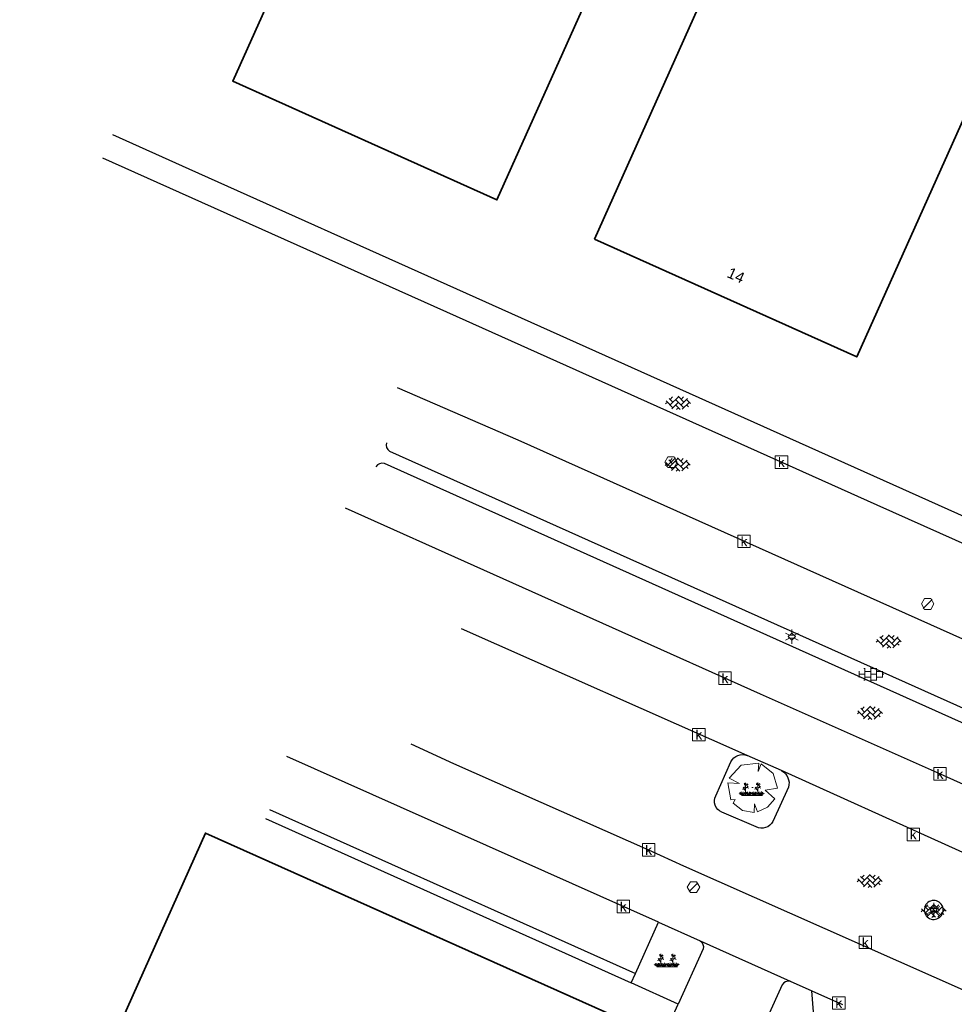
# Model space of a CAD drawing. Header units: metres. Extents: x 100797 to 101486, y 431104 to 431509.
# Tile 2 of 35: x 100881 to 100956, y 431231 to 431310. Entities that reach past the tile are written whole.
import ezdxf

# ---------------------------------------------------------------- set-up
doc = ezdxf.new("R2010")
doc.units = ezdxf.units.M
doc.layers.get('0').update_dxf_attribs({"linetype": 'CONTINUOUS'})
doc.layers.add('BAR_BEBOUWING', color=7, linetype='CONTINUOUS', lineweight=35, true_color=0x707070)
for name, color, linetype, true_color in [('BAR_BGT_PUNTSYMBOLEN', 7, 'CONTINUOUS', 0x707070), ('BAR_BGT_SYMBOLEN', 7, 'CONTINUOUS', 0x707070), ('BAR_HUISNUMMERS EN STRAATNAMEN', 7, 'CONTINUOUS', 0x707070), ('BAR_TOPO', 7, 'CONTINUOUS', 0x707070), ('BAR_WEGEN', 7, 'CONTINUOUS', 0x707070), ('BOR_BOMEN (vaste grootte)', 7, 'CONTINUOUS', 0x707070), ('BOR_LICHTMASTEN', 7, 'CONTINUOUS', 0x707070), ('BOR_RIOOLPUTTEN', 7, 'CONTINUOUS', 0x707070)]:
    doc.layers.add(name, color=color, linetype=linetype, true_color=true_color)
doc.styles.add('NLCS-ISO', font='txt')

# ---------------------------------------------------------------- blocks, each defined once
blk = doc.blocks.new('inspectieput_1', base_point=(100953.43, 431263.36))
at = {"color": 8, "lineweight": 0, "true_color": 0x707070}
for points in [[(100953.93, 431263.36), (100953.68, 431263.793), (100953.18, 431263.793), (100952.93, 431263.36), (100953.18, 431262.927), (100953.68, 431262.927), (100953.93, 431263.36)], [(100953.076, 431263.006), (100953.784, 431263.714)]]:
    blk.add_lwpolyline(points, dxfattribs=at)
blk = doc.blocks.new('lichtmast_1', base_point=(101313.152, 431373.608))
at = {"color": 8, "lineweight": 0, "true_color": 0x707070}
for points in [[(101312.902, 431373.752), (101312.652, 431373.896)], [(101313.441, 431373.608), (101313.152, 431373.896), (101312.864, 431373.608), (101313.152, 431373.319), (101313.441, 431373.608)], [(101312.887, 431373.722), (101313.418, 431373.722)], [(101313.152, 431373.896), (101313.152, 431374.185)], [(101313.402, 431373.752), (101313.652, 431373.896)], [(101312.902, 431373.463), (101312.652, 431373.319)], [(101312.887, 431373.494), (101313.418, 431373.494)], [(101313.152, 431373.319), (101313.152, 431373.03)], [(101313.402, 431373.463), (101313.652, 431373.319)]]:
    blk.add_lwpolyline(points, dxfattribs=at)
blk = doc.blocks.new('boom_5', base_point=(101195.652, 431331.719))
at = {"color": 8, "lineweight": 0, "true_color": 0x707070}
for points in [[(101196.164, 431333.653), (101194.752, 431333.505), (101193.794, 431332.459)], [(101196.164, 431333.653), (101196.105, 431332.993), (101196.339, 431333.598)], [(101197.651, 431331.668), (101197.306, 431332.844), (101196.339, 431333.598)], [(101193.684, 431332.075), (101194.607, 431332.031), (101193.794, 431332.459)], [(101193.684, 431332.075), (101193.91, 431330.737)], [(101195.712, 431331.719), (101195.592, 431331.719), (101195.712, 431331.719)], [(101197.651, 431331.668), (101196.67, 431331.501), (101197.437, 431330.818)], [(101194.104, 431330.453), (101194.261, 431330.759), (101193.91, 431330.737)], [(101194.104, 431330.453), (101194.861, 431329.883), (101195.795, 431329.724)], [(101196.046, 431329.758), (101195.819, 431330.396), (101195.795, 431329.724)], [(101196.046, 431329.759), (101196.864, 431330.128), (101197.437, 431330.818)]]:
    blk.add_lwpolyline(points, dxfattribs=at)
blk = doc.blocks.new('beplanting_1', base_point=(101316.768, 431360.678))
at = {"color": 8, "lineweight": 0, "true_color": 0x707070}
for points in [[(101316.221, 431361.216), (101316.134, 431361.214)], [(101316.245, 431361.178), (101316.141, 431361.332)], [(101316.182, 431361.271), (101316.189, 431361.312)], [(101316.25, 431360.732), (101316.243, 431361.377)], [(101316.246, 431361.119), (101316.426, 431361.295)], [(101316.248, 431360.929), (101316.462, 431361.061)], [(101316.336, 431361.207), (101316.319, 431361.276)], [(101316.369, 431361.24), (101316.442, 431361.23)], [(101316.399, 431361.022), (101316.397, 431361.156)], [(101317.192, 431361.223), (101317.105, 431361.221)], [(101317.217, 431361.185), (101317.113, 431361.339)], [(101317.153, 431361.278), (101317.161, 431361.32)], [(101317.222, 431360.739), (101317.214, 431361.384)], [(101317.217, 431361.126), (101317.397, 431361.302)], [(101317.22, 431360.936), (101317.434, 431361.068)], [(101317.307, 431361.214), (101317.291, 431361.283)], [(101317.341, 431361.247), (101317.414, 431361.238)], [(101317.371, 431361.029), (101317.368, 431361.163)], [(101316.001, 431360.341), (101315.726, 431360.524)], [(101316.001, 431360.341), (101315.796, 431360.612)], [(101316.001, 431360.341), (101315.92, 431360.641)], [(101315.937, 431360.341), (101317.6, 431360.353)], [(101316.15, 431360.869), (101315.991, 431360.849)], [(101316.001, 431360.341), (101316.063, 431360.648)], [(101316.001, 431360.341), (101316.18, 431360.605)], [(101316.001, 431360.341), (101316.271, 431360.54)], [(101316.244, 431360.343), (101316.247, 431360.729), (101316.053, 431361.01)], [(101316.121, 431360.911), (101316.163, 431361.035)], [(101316.493, 431360.345), (101316.219, 431360.528)], [(101316.493, 431360.345), (101316.288, 431360.616)], [(101316.355, 431360.995), (101316.499, 431360.933)], [(101316.493, 431360.345), (101316.412, 431360.644)], [(101316.493, 431360.345), (101316.556, 431360.652)], [(101316.493, 431360.345), (101316.672, 431360.608)], [(101316.493, 431360.345), (101316.763, 431360.544)], [(101316.949, 431360.348), (101316.674, 431360.531)], [(101316.949, 431360.348), (101316.743, 431360.619)], [(101316.949, 431360.348), (101316.867, 431360.648)], [(101316.949, 431360.348), (101317.011, 431360.655)], [(101316.949, 431360.348), (101317.128, 431360.612)], [(101316.949, 431360.348), (101317.218, 431360.547)], [(101317.121, 431360.876), (101316.962, 431360.856)], [(101317.216, 431360.35), (101317.218, 431360.736), (101317.025, 431361.017)], [(101317.092, 431360.919), (101317.134, 431361.043)], [(101317.457, 431360.352), (101317.182, 431360.535)], [(101317.457, 431360.352), (101317.252, 431360.623)], [(101317.327, 431361.002), (101317.471, 431360.94)], [(101317.457, 431360.352), (101317.375, 431360.651)], [(101317.457, 431360.352), (101317.519, 431360.659)], [(101317.457, 431360.352), (101317.636, 431360.616)], [(101317.457, 431360.352), (101317.726, 431360.551)]]:
    blk.add_lwpolyline(points, dxfattribs=at)
blk = doc.blocks.new('betonstraatstenen_1', base_point=(101286.795, 431176.56))
at = {"color": 8, "lineweight": 0, "true_color": 0x707070}
for points in [[(101286.048, 431176.867), (101286.355, 431176.56)], [(101286.135, 431176.34), (101286.795, 431177)], [(101286.135, 431176.78), (101286.33, 431176.976)], [(101286.575, 431176.78), (101287.235, 431176.12)], [(101286.765, 431177.03), (101287.235, 431176.56)], [(101287.015, 431176.78), (101287.211, 431176.976)], [(101287.015, 431176.34), (101287.525, 431176.85)], [(101287.455, 431176.78), (101287.776, 431176.459)], [(101285.776, 431176.421), (101285.915, 431176.56)], [(101285.815, 431176.66), (101286.355, 431176.12)], [(101286.269, 431176.034), (101286.795, 431176.56)], [(101286.575, 431176.34), (101286.944, 431175.971)], [(101286.642, 431175.967), (101286.795, 431176.12)], [(101287.109, 431175.993), (101287.675, 431176.56)], [(101287.455, 431176.34), (101287.601, 431176.194)]]:
    blk.add_lwpolyline(points, dxfattribs=at)
blk = doc.blocks.new('tegels_1', base_point=(101313.553, 431423.17))
at = {"color": 8, "lineweight": 0, "true_color": 0x707070}
for points in [[(101312.601, 431423.402), (101312.626, 431423.402)], [(101312.626, 431422.912), (101312.626, 431423.428)], [(101312.985, 431423.633), (101313.089, 431423.633)], [(101313.089, 431422.676), (101313.089, 431423.664)], [(101313.089, 431423.402), (101313.553, 431423.402)], [(101313.553, 431422.619), (101313.553, 431423.721)], [(101313.553, 431423.633), (101314.016, 431423.633)], [(101314.016, 431422.676), (101314.016, 431423.664)], [(101314.016, 431423.402), (101314.479, 431423.402)], [(101314.479, 431422.912), (101314.479, 431423.428)], [(101312.601, 431422.938), (101312.626, 431422.938)], [(101312.626, 431423.17), (101313.089, 431423.17)], [(101312.985, 431422.707), (101313.089, 431422.707)], [(101313.089, 431422.938), (101313.553, 431422.938)], [(101313.553, 431423.17), (101314.016, 431423.17)], [(101313.553, 431422.707), (101314.016, 431422.707)], [(101314.016, 431422.938), (101314.479, 431422.938)], [(101314.479, 431423.17), (101314.601, 431423.17)]]:
    blk.add_lwpolyline(points, dxfattribs=at)
blk = doc.blocks.new('kolk-symbool_1', base_point=(101288.593, 431172.129))
at = {"true_color": 0x707070, "transparency": 33554687}
h = blk.add_hatch(color=8, dxfattribs=at)
h.paths.add_polyline_path([(101288.624, 431172.081), (101288.846, 431172.296), (101288.718, 431172.296), (101288.486, 431172.06), (101288.555, 431172.013), (101288.747, 431171.716), (101288.868, 431171.716)])
h.paths.add_polyline_path([(101288.555, 431172.013), (101288.486, 431172.06), (101288.486, 431172.516), (101288.388, 431172.516), (101288.388, 431171.716), (101288.486, 431171.716), (101288.486, 431171.946)], flags=0)
at = {"color": 8, "lineweight": 0, "true_color": 0x707070}
blk.add_lwpolyline([(101288.092, 431172.617), (101289.092, 431172.617), (101289.092, 431171.617), (101288.092, 431171.617), (101288.092, 431172.617)], dxfattribs=at)

msp = doc.modelspace()

# ---------------------------------------------------------------- linework, layer by layer
at = {"layer": 'BAR_BEBOUWING', "ltscale": 10, "flags": 128}
for points in [[(100940.205, 431342.987), (100919.059, 431352.479), (100897.825, 431305.176), (100918.972, 431295.683)], [(100926.786, 431292.528), (100947.774, 431283.128), (100964.798, 431321.141), (100972.518, 431317.684), (100976.621, 431326.843), (100947.913, 431339.7)], [(100923.688, 431218.621), (100928.853, 431230.168), (100895.64, 431245.025), (100880.783, 431211.813), (100897.566, 431204.305), (100898.385, 431206.135), (100905.435, 431202.982), (100908.38, 431204.096), (100909.046, 431202.334), (100909.702, 431202.582), (100909.479, 431203.172), (100913.222, 431204.587), (100913.445, 431203.998), (100914.101, 431204.245), (100913.426, 431206.03), (100916.363, 431207.141), (100919.519, 431214.197), (100921.344, 431213.381)]]:
    msp.add_lwpolyline(points, close=True, dxfattribs=at)
at = {"layer": 'BAR_TOPO', "ltscale": 0.01, "flags": 128}
for points in [[(100940.205, 431342.987), (100919.059, 431352.479), (100897.825, 431305.176), (100918.972, 431295.683)], [(100926.786, 431292.528), (100947.774, 431283.128), (100964.798, 431321.141), (100972.518, 431317.684), (100976.621, 431326.843), (100947.913, 431339.7)], [(100923.688, 431218.621), (100928.853, 431230.168), (100895.64, 431245.025), (100880.783, 431211.813), (100897.566, 431204.305), (100898.385, 431206.135), (100905.435, 431202.982), (100908.38, 431204.096), (100909.046, 431202.334), (100909.702, 431202.582), (100909.479, 431203.172), (100913.222, 431204.587), (100913.445, 431203.998), (100914.101, 431204.245), (100913.426, 431206.03), (100916.363, 431207.141), (100919.519, 431214.197), (100921.344, 431213.381)]]:
    msp.add_lwpolyline(points, close=True, dxfattribs=at)
for points in [[(100979.608, 431259.894), (100968.079, 431265.066), (100960.239, 431268.584), (100915.764, 431288.537), (100894.342, 431298.147), (100888.239, 431300.885)], [(100887.417, 431299.05), (100893.547, 431296.304), (100914.947, 431286.718), (100949.372, 431271.297), (100959.393, 431266.809), (100967.281, 431263.275), (100978.809, 431258.111)], [(100992.297, 431244.42), (100920.658, 431276.448), (100911.021, 431280.644)], [(100906.815, 431271.05), (100940.045, 431256.175), (100954.423, 431249.777), (100987.763, 431234.794)], [(100938.995, 431251.242), (100916.147, 431261.368)], [(100912.074, 431252.175), (100915.503, 431250.588), (100931.11, 431243.696), (100933.903, 431242.398), (100962.414, 431229.759), (100981.596, 431221.145)], [(100931.892, 431237.908), (100902.171, 431251.144)], [(100941.752, 431250.024), (100938.995, 431251.242)], [(100967.938, 431238.193), (100941.752, 431250.024)], [(100900.759, 431246.907), (100930.049, 431233.793)], [(100900.443, 431246.206), (100929.71, 431233.037)], [(100930.049, 431233.793), (100931.892, 431237.908)], [(100931.892, 431237.908), (100935.224, 431236.42)], [(100935.224, 431236.42), (100942.437, 431233.175)], [(100929.71, 431233.037), (100930.049, 431233.793)], [(100933.461, 431231.349), (100929.71, 431233.037)], [(100942.437, 431233.175), (100944.172, 431232.401)], [(100944.172, 431232.401), (100946.615, 431231.313)], [(100945.616, 431203.384), (100946.451, 431203.456), (100944.172, 431232.401)], [(100929.067, 431221.666), (100933.461, 431231.349)]]:
    msp.add_lwpolyline(points, dxfattribs=at)
for points in [[(100910.136, 431276.256, 0.339171), (100910.384, 431275.578), (100989.314, 431240.211)], [(100988.836, 431239.211), (100941.875, 431260.282), (100909.97, 431274.583, 0.366796), (100909.281, 431274.322)], [(100941.752, 431250.024, -0.345594), (100942.3, 431248.702), (100941.054, 431245.953, -0.419059), (100939.709, 431245.535), (100936.963, 431246.703, -0.442829), (100936.477, 431248.013), (100937.678, 431250.736, -0.367649), (100938.995, 431251.242)], [(100935.224, 431236.42, -0.33802), (100935.461, 431235.757), (100933.461, 431231.349)], [(100942.437, 431233.175, 0.328177), (100941.798, 431232.898), (100939.323, 431227.416), (100939.405, 431227.379)]]:
    msp.add_lwpolyline(points, format="xyb", dxfattribs=at)
msp.add_lwpolyline([(100953.179, 431238.739, 0.723896), (100954.604, 431238.549, 1.383548)], format="xyb", close=True, dxfattribs=at)
at = {"layer": 'BAR_WEGEN', "ltscale": 0.01, "flags": 128}
for points in [[(100979.608, 431259.894), (100968.079, 431265.066), (100960.239, 431268.584), (100915.764, 431288.537), (100894.342, 431298.147), (100888.239, 431300.885)], [(100887.417, 431299.05), (100893.547, 431296.304), (100914.947, 431286.718), (100949.372, 431271.297), (100959.393, 431266.809), (100967.281, 431263.275), (100978.809, 431258.111)], [(100992.297, 431244.42), (100920.658, 431276.448), (100911.021, 431280.644)], [(100906.815, 431271.05), (100940.045, 431256.175), (100954.423, 431249.777), (100987.763, 431234.794)], [(100938.995, 431251.242), (100916.147, 431261.368)], [(100912.074, 431252.175), (100915.503, 431250.588), (100931.11, 431243.696), (100933.903, 431242.398), (100962.414, 431229.759), (100981.596, 431221.145)], [(100931.892, 431237.908), (100902.171, 431251.144)], [(100941.752, 431250.024), (100938.995, 431251.242)], [(100967.938, 431238.193), (100941.752, 431250.024)], [(100900.759, 431246.907), (100930.049, 431233.793)], [(100900.443, 431246.206), (100929.71, 431233.037)], [(100930.049, 431233.793), (100931.892, 431237.908)], [(100931.892, 431237.908), (100935.224, 431236.42)], [(100935.224, 431236.42), (100942.437, 431233.175)], [(100929.71, 431233.037), (100930.049, 431233.793)], [(100942.437, 431233.175), (100944.172, 431232.401)], [(100944.172, 431232.401), (100946.615, 431231.313)]]:
    msp.add_lwpolyline(points, dxfattribs=at)
for points in [[(100910.136, 431276.256, 0.339171), (100910.384, 431275.578), (100989.314, 431240.211)], [(100988.836, 431239.211), (100941.875, 431260.282), (100909.97, 431274.583, 0.366796), (100909.281, 431274.322)], [(100941.752, 431250.024, -0.345594), (100942.3, 431248.702), (100941.054, 431245.953, -0.419059), (100939.709, 431245.535), (100936.963, 431246.703, -0.442829), (100936.477, 431248.013), (100937.678, 431250.736, -0.367649), (100938.995, 431251.242)]]:
    msp.add_lwpolyline(points, format="xyb", dxfattribs=at)
msp.add_lwpolyline([(100953.179, 431238.739, 0.723896), (100954.604, 431238.549, 1.383548)], format="xyb", close=True, dxfattribs=at)

# ---------------------------------------------------------------- block references
at = {"layer": 'BAR_BGT_PUNTSYMBOLEN'}
for p in [(100941.736, 431274.718), (100938.745, 431268.377), (100937.218, 431257.434), (100935.127, 431252.909), (100954.423, 431249.777), (100952.284, 431244.93), (100931.11, 431243.696), (100929.078, 431239.161), (100948.444, 431236.296), (100946.327, 431231.442)]:
    msp.add_blockref('kolk-symbool_1', p, dxfattribs=at)
at = {"layer": 'BAR_BGT_SYMBOLEN'}
for name, p in [('betonstraatstenen_1', (100933.488, 431279.498)), ('betonstraatstenen_1', (100933.46, 431274.571)), ('betonstraatstenen_1', (100950.344, 431260.427)), ('tegels_1', (100948.882, 431257.733)), ('betonstraatstenen_1', (100948.827, 431254.705)), ('beplanting_1', (100939.388, 431248.361)), ('betonstraatstenen_1', (100948.818, 431241.257)), ('betonstraatstenen_1', (100953.923, 431238.879)), ('beplanting_1', (100932.599, 431234.664))]:
    msp.add_blockref(name, p, dxfattribs=at)
at = {"layer": 'BOR_BOMEN (vaste grootte)'}
msp.add_blockref('boom_5', (100939.415, 431248.68), dxfattribs=at)
at = {"layer": 'BOR_LICHTMASTEN'}
for p in [(100942.566, 431260.746), (100953.916, 431238.876)]:
    msp.add_blockref('lichtmast_1', p, dxfattribs=at)
at = {"layer": 'BOR_RIOOLPUTTEN'}
for p in [(100932.9, 431274.7), (100953.43, 431263.36), (100934.7, 431240.7)]:
    msp.add_blockref('inspectieput_1', p, dxfattribs=at)

# ---------------------------------------------------------------- texts
at = {"layer": 'BAR_HUISNUMMERS EN STRAATNAMEN', "insert": (100938.099, 431289.652), "char_height": 0.87, "attachment_point": 5, "rotation": 335.7, "style": 'NLCS-ISO'}
msp.add_mtext('{{\\fArial|b0|i0;14}}', dxfattribs=at)

doc.saveas('drawing.dxf')
